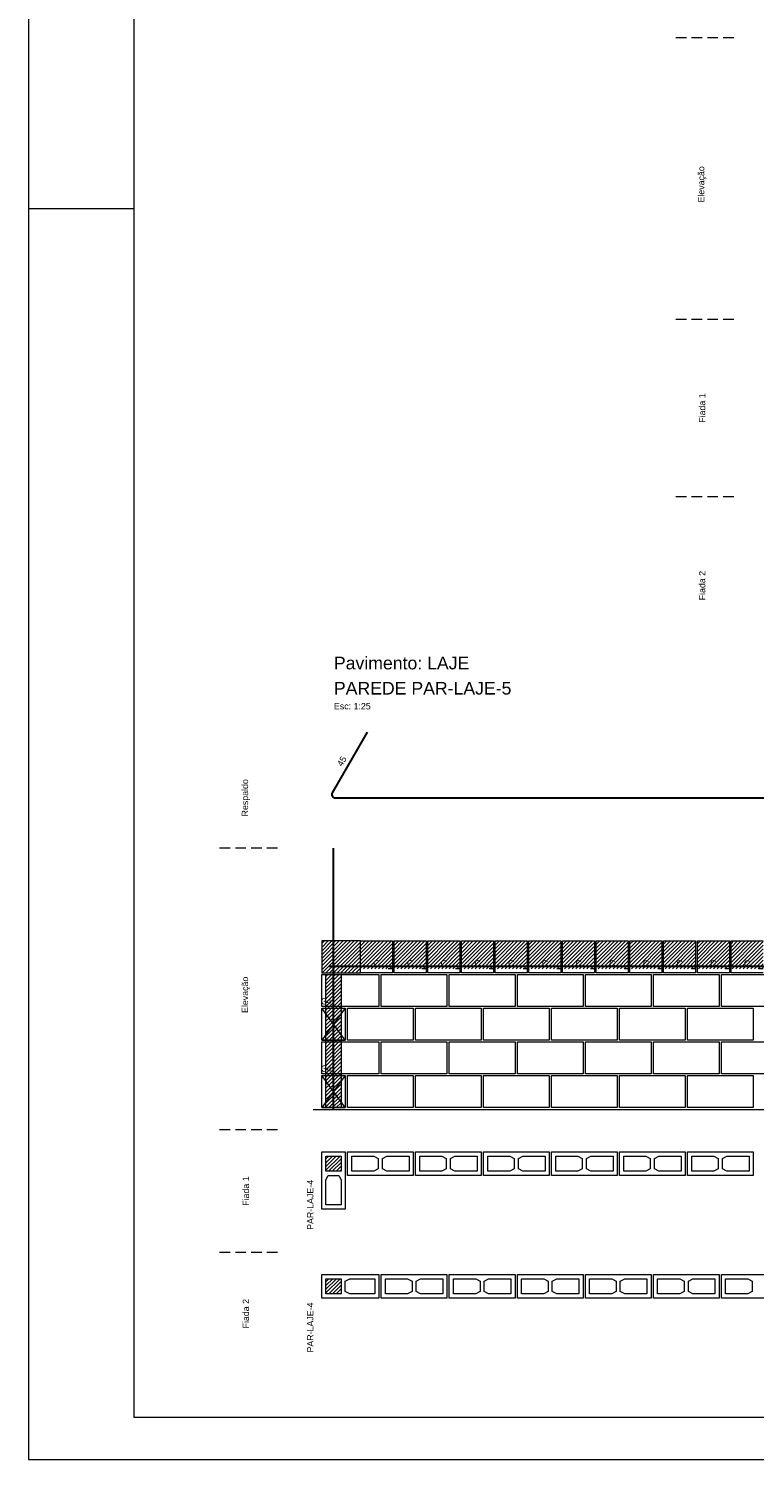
# Model space of a CAD drawing. Header units: millimetres. Extents: x 337 to 624, y -381 to -65.
# Tile 110 of 139: x 442 to 459, y -189 to -155. Entities that reach past the tile are written whole.
import ezdxf

# ---------------------------------------------------------------- set-up
doc = ezdxf.new("R2010")
doc.units = ezdxf.units.MM
doc.header["$MEASUREMENT"] = 0
doc.linetypes.add('Dashed2', pattern=[0.375, 0.25, -0.125])
doc.linetypes.add('DOT', pattern=[6.35, 0, -6.35])
for name, color, linetype, lineweight in [('Armadura', 7, 'Continuous', 30), ('PA-Ajustes', 8, 'Continuous', 5), ('PA-Graute', 8, 'Continuous', 0), ('PA-Piso', 7, 'Continuous', 20), ('PE-Contrafiamento L', 1, 'Continuous', 13), ('PE-Inteiro', 7, 'Continuous', 5), ('PE-Meio canaleta', 5, 'Continuous', 5), ('PE-Paredes', 1, 'Continuous', 5), ('PRANCHA 01', 7, 'Continuous', 20), ('Textos armaduras', 7, 'Continuous', 5)]:
    doc.layers.add(name, color=color, linetype=linetype, lineweight=lineweight)
doc.styles.add('Arial', font='arial.ttf')
pattern_1 = [(45, (383.52209, -348.635335), (-0.044194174, 0.044194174), [])]

msp = doc.modelspace()

# ---------------------------------------------------------------- hatches: boundary and pattern name
at = {"layer": 'PA-Ajustes', "linetype": 'Continuous'}
h = msp.add_hatch(dxfattribs=at)
h.set_pattern_fill('ANSI31', color=8, scale=0.5, style=0)
h.set_pattern_definition(pattern_1)
h.paths.add_polyline_path([(448.6129, -176.5302), (448.6129, -177.2902), (449.5333, -177.2902), (449.5333, -176.5302)])
at = {"layer": 'PA-Graute', "linetype": 'Continuous'}
h = msp.add_hatch(dxfattribs=at)
h.set_pattern_fill('ANSI31', color=8, scale=0.5, style=0)
h.set_pattern_definition(pattern_1)
h.paths.add_polyline_path([(449.5333, -176.5302), (450.2933, -176.5302), (450.2933, -177.1902), (449.5333, -177.1902)])
h = msp.add_hatch(dxfattribs=at)
h.set_pattern_fill('ANSI31', color=8, scale=0.5, style=0)
h.set_pattern_definition(pattern_1)
h.paths.add_polyline_path([(450.3333, -176.5302), (451.0933, -176.5302), (451.0933, -177.1902), (450.3333, -177.1902)])
h = msp.add_hatch(dxfattribs=at)
h.set_pattern_fill('ANSI31', color=8, scale=0.5, style=0)
h.set_pattern_definition(pattern_1)
h.paths.add_polyline_path([(451.1333, -176.5302), (451.8933, -176.5302), (451.8933, -177.1902), (451.1333, -177.1902)])
h = msp.add_hatch(dxfattribs=at)
h.set_pattern_fill('ANSI31', color=8, scale=0.5, style=0)
h.set_pattern_definition(pattern_1)
h.paths.add_polyline_path([(451.9333, -176.5302), (452.6933, -176.5302), (452.6933, -177.1902), (451.9333, -177.1902)])
h = msp.add_hatch(dxfattribs=at)
h.set_pattern_fill('ANSI31', color=8, scale=0.5, style=0)
h.set_pattern_definition(pattern_1)
h.paths.add_polyline_path([(452.7333, -176.5302), (453.4933, -176.5302), (453.4933, -177.1902), (452.7333, -177.1902)])
h = msp.add_hatch(dxfattribs=at)
h.set_pattern_fill('ANSI31', color=8, scale=0.5, style=0)
h.set_pattern_definition(pattern_1)
h.paths.add_polyline_path([(453.5333, -176.5302), (454.2933, -176.5302), (454.2933, -177.1902), (453.5333, -177.1902)])
h = msp.add_hatch(dxfattribs=at)
h.set_pattern_fill('ANSI31', color=8, scale=0.5, style=0)
h.set_pattern_definition(pattern_1)
h.paths.add_polyline_path([(454.3333, -176.5302), (455.0933, -176.5302), (455.0933, -177.1902), (454.3333, -177.1902)])
h = msp.add_hatch(dxfattribs=at)
h.set_pattern_fill('ANSI31', color=8, scale=0.5, style=0)
h.set_pattern_definition(pattern_1)
h.paths.add_polyline_path([(455.1333, -176.5302), (455.8933, -176.5302), (455.8933, -177.1902), (455.1333, -177.1902)])
h = msp.add_hatch(dxfattribs=at)
h.set_pattern_fill('ANSI31', color=8, scale=0.5, style=0)
h.set_pattern_definition(pattern_1)
h.paths.add_polyline_path([(455.9333, -176.5302), (456.6933, -176.5302), (456.6933, -177.1902), (455.9333, -177.1902)])
h = msp.add_hatch(dxfattribs=at)
h.set_pattern_fill('ANSI31', color=8, scale=0.5, style=0)
h.set_pattern_definition(pattern_1)
h.paths.add_polyline_path([(456.7333, -176.5302), (457.4933, -176.5302), (457.4933, -177.1902), (456.7333, -177.1902)])
h = msp.add_hatch(dxfattribs=at)
h.set_pattern_fill('ANSI31', color=8, scale=0.5, style=0)
h.set_pattern_definition(pattern_1)
h.paths.add_polyline_path([(457.5333, -176.5302), (458.2933, -176.5302), (458.2933, -177.1902), (457.5333, -177.1902)])
h = msp.add_hatch(dxfattribs=at)
h.set_pattern_fill('ANSI31', color=8, scale=0.5, style=0)
h.set_pattern_definition(pattern_1)
h.paths.add_polyline_path([(458.3333, -176.5302), (459.0933, -176.5302), (459.0933, -177.1902), (458.3333, -177.1902)])
h = msp.add_hatch(dxfattribs=at)
h.set_pattern_fill('ANSI31', color=8, scale=0.5, style=0)
h.set_pattern_definition(pattern_1)
h.paths.add_polyline_path([(448.7129, -177.3302), (449.0729, -177.3302), (449.0729, -180.4902), (448.7129, -180.4902)])
h = msp.add_hatch(dxfattribs=at)
h.set_pattern_fill('ANSI31', color=8, scale=0.5, style=0)
h.set_pattern_definition(pattern_1)
h.paths.add_polyline_path([(449.0729, -181.6402), (449.0729, -182.0002), (448.7129, -182.0002), (448.7129, -181.6402)])
h = msp.add_hatch(dxfattribs=at)
h.set_pattern_fill('ANSI31', color=8, scale=0.5, style=0)
h.set_pattern_definition(pattern_1)
h.paths.add_polyline_path([(448.7129, -184.5532), (449.0729, -184.5532), (449.0729, -184.9132), (448.7129, -184.9132)])

# ---------------------------------------------------------------- linework, layer by layer
at = {"layer": 'Armadura'}
for p, q in [((449.6929, -171.5713), (448.8622, -173.0102)), ((448.9315, -173.1302), (483.8133, -173.1302)), ((448.7929, -177.1302), (483.8133, -177.1302))]:
    msp.add_line(p, q, dxfattribs=at)
msp.add_lwpolyline([(448.8929, -180.5302), (448.8929, -174.3302)], dxfattribs=at)
msp.add_arc((448.9315, -173.0502), 0.08, 150, 270, dxfattribs=at)
at = {"layer": 'PA-Ajustes', "linetype": 'Continuous'}
msp.add_lwpolyline([(448.6129, -176.5302), (448.6129, -177.2902), (449.5333, -177.2902), (449.5333, -176.5302)], close=True, dxfattribs=at)
at = {"layer": 'PA-Graute', "color": 8, "linetype": 'Continuous'}
msp.add_lwpolyline([(448.7129, -177.3302), (449.0729, -177.3302), (449.0729, -180.4902), (448.7129, -180.4902)], close=True, dxfattribs=at)
at = {"layer": 'PA-Piso', "linetype": 'Dashed2'}
for p, q in [((458.3969, -155.0814), (456.8969, -155.0814)), ((458.3969, -161.7664), (456.8969, -161.7664)), ((458.3969, -165.9823), (456.8969, -165.9823)), ((447.5629, -174.3302), (446.0629, -174.3302)), ((447.5629, -181.0152), (446.0629, -181.0152)), ((447.5629, -183.9282), (446.0629, -183.9282))]:
    msp.add_line(p, q, dxfattribs=at)
at = {"layer": 'PA-Piso'}
msp.add_line((448.4129, -180.5302), (484.6533, -180.5302), dxfattribs=at)
at = {"layer": 'PE-Contrafiamento L', "linetype": 'Continuous'}
for p, q in [((448.6129, -177.3302), (449.9729, -177.3302)), ((448.6129, -178.0902), (448.6129, -177.3302)), ((449.9729, -177.3302), (449.9729, -178.0902)), ((449.9729, -178.0902), (448.6129, -178.0902)), ((448.6129, -178.8902), (448.6129, -178.1302)), ((448.6129, -178.1302), (449.1729, -178.1302)), ((449.1729, -178.1302), (448.6129, -178.8902)), ((449.1729, -178.8902), (448.6129, -178.1302)), ((448.6129, -178.1302), (449.1729, -178.1302)), ((449.1729, -178.1302), (449.1729, -178.8902)), ((449.1729, -178.8902), (448.6129, -178.8902)), ((448.6129, -178.8902), (449.1729, -178.8902)), ((448.6129, -178.9302), (449.9729, -178.9302)), ((448.6129, -179.6902), (448.6129, -178.9302)), ((449.9729, -178.9302), (449.9729, -179.6902)), ((449.9729, -179.6902), (448.6129, -179.6902)), ((448.6129, -180.4902), (448.6129, -179.7302)), ((448.6129, -179.7302), (449.1729, -179.7302)), ((449.1729, -179.7302), (448.6129, -180.4902)), ((449.1729, -180.4902), (448.6129, -179.7302)), ((448.6129, -179.7302), (449.1729, -179.7302)), ((449.1729, -179.7302), (449.1729, -180.4902)), ((449.1729, -180.4902), (448.6129, -180.4902)), ((448.6129, -180.4902), (449.1729, -180.4902)), ((448.6129, -182.9002), (448.6129, -181.5402)), ((448.6129, -181.5402), (449.1729, -181.5402)), ((449.1729, -181.5402), (449.1729, -182.9002)), ((449.1729, -182.9002), (448.6129, -182.9002)), ((448.6129, -184.4532), (449.9729, -184.4532)), ((448.6129, -185.0132), (448.6129, -184.4532)), ((449.9729, -184.4532), (449.9729, -185.0132)), ((449.9729, -185.0132), (448.6129, -185.0132))]:
    msp.add_line(p, q, dxfattribs=at)
at = {"layer": 'PE-Contrafiamento L', "linetype": 'Continuous', "lineweight": 5}
for p, q in [((448.7129, -182.0002), (448.7129, -181.6402)), ((448.7129, -181.6402), (449.0729, -181.6402)), ((449.0729, -181.6402), (449.0729, -182.0002)), ((449.0729, -182.0002), (448.7129, -182.0002)), ((448.7129, -182.2042), (448.7689, -182.1002)), ((448.7689, -182.1002), (449.0169, -182.1002)), ((449.0169, -182.1002), (449.0729, -182.2042)), ((448.7129, -182.8002), (448.7129, -182.2042)), ((449.0729, -182.2042), (449.0729, -182.8002)), ((449.0729, -182.8002), (448.7129, -182.8002)), ((448.7129, -184.5532), (449.0729, -184.5532)), ((448.7129, -184.9132), (448.7129, -184.5532)), ((449.0729, -184.5532), (449.0729, -184.9132)), ((449.1729, -184.6092), (449.2769, -184.5532)), ((449.1729, -184.8572), (449.1729, -184.6092)), ((449.2769, -184.9132), (449.1729, -184.8572)), ((449.2769, -184.5532), (449.8729, -184.5532)), ((449.8729, -184.5532), (449.8729, -184.9132)), ((449.0729, -184.9132), (448.7129, -184.9132)), ((449.8729, -184.9132), (449.2769, -184.9132))]:
    msp.add_line(p, q, dxfattribs=at)
at = {"layer": 'PE-Inteiro', "linetype": 'Continuous'}
for p, q in [((450.0281, -177.3302), (451.5881, -177.3302)), ((450.0281, -178.0902), (450.0281, -177.3302)), ((451.5881, -177.3302), (451.5881, -178.0902)), ((451.6434, -177.3302), (453.2034, -177.3302)), ((451.6434, -178.0902), (451.6434, -177.3302)), ((453.2034, -177.3302), (453.2034, -178.0902)), ((453.2587, -177.3302), (454.8187, -177.3302)), ((453.2587, -178.0902), (453.2587, -177.3302)), ((454.8187, -177.3302), (454.8187, -178.0902)), ((454.8739, -177.3302), (456.4339, -177.3302)), ((454.8739, -178.0902), (454.8739, -177.3302)), ((456.4339, -177.3302), (456.4339, -178.0902)), ((456.4892, -177.3302), (458.0492, -177.3302)), ((456.4892, -178.0902), (456.4892, -177.3302)), ((458.0492, -177.3302), (458.0492, -178.0902)), ((458.1044, -177.3302), (459.6644, -177.3302)), ((458.1044, -178.0902), (458.1044, -177.3302)), ((449.2275, -178.1302), (450.7875, -178.1302)), ((449.2275, -178.8902), (449.2275, -178.1302)), ((451.5881, -178.0902), (450.0281, -178.0902)), ((450.7875, -178.1302), (450.7875, -178.8902)), ((450.842, -178.1302), (452.402, -178.1302)), ((450.842, -178.8902), (450.842, -178.1302)), ((453.2034, -178.0902), (451.6434, -178.0902)), ((452.402, -178.1302), (452.402, -178.8902)), ((452.4566, -178.1302), (454.0166, -178.1302)), ((452.4566, -178.8902), (452.4566, -178.1302)), ((454.8187, -178.0902), (453.2587, -178.0902)), ((454.0166, -178.1302), (454.0166, -178.8902)), ((454.0711, -178.1302), (455.6311, -178.1302)), ((454.0711, -178.8902), (454.0711, -178.1302)), ((456.4339, -178.0902), (454.8739, -178.0902)), ((455.6311, -178.1302), (455.6311, -178.8902)), ((455.6857, -178.1302), (457.2457, -178.1302)), ((455.6857, -178.8902), (455.6857, -178.1302)), ((458.0492, -178.0902), (456.4892, -178.0902)), ((457.2457, -178.1302), (457.2457, -178.8902)), ((457.3003, -178.1302), (458.8603, -178.1302)), ((457.3003, -178.8902), (457.3003, -178.1302)), ((459.6644, -178.0902), (458.1044, -178.0902)), ((458.8603, -178.1302), (458.8603, -178.8902)), ((450.7875, -178.8902), (449.2275, -178.8902)), ((450.0281, -178.9302), (451.5881, -178.9302)), ((450.0281, -179.6902), (450.0281, -178.9302)), ((452.402, -178.8902), (450.842, -178.8902)), ((451.5881, -178.9302), (451.5881, -179.6902)), ((451.6434, -178.9302), (453.2034, -178.9302)), ((451.6434, -179.6902), (451.6434, -178.9302)), ((454.0166, -178.8902), (452.4566, -178.8902)), ((453.2034, -178.9302), (453.2034, -179.6902)), ((453.2587, -178.9302), (454.8187, -178.9302)), ((453.2587, -179.6902), (453.2587, -178.9302)), ((455.6311, -178.8902), (454.0711, -178.8902)), ((454.8187, -178.9302), (454.8187, -179.6902)), ((454.8739, -178.9302), (456.4339, -178.9302)), ((454.8739, -179.6902), (454.8739, -178.9302)), ((457.2457, -178.8902), (455.6857, -178.8902)), ((456.4339, -178.9302), (456.4339, -179.6902)), ((456.4892, -178.9302), (458.0492, -178.9302)), ((456.4892, -179.6902), (456.4892, -178.9302)), ((458.8603, -178.8902), (457.3003, -178.8902)), ((458.0492, -178.9302), (458.0492, -179.6902)), ((458.1044, -178.9302), (459.6644, -178.9302)), ((458.1044, -179.6902), (458.1044, -178.9302)), ((449.2275, -179.7302), (450.7875, -179.7302)), ((449.2275, -180.4902), (449.2275, -179.7302)), ((451.5881, -179.6902), (450.0281, -179.6902)), ((450.7875, -179.7302), (450.7875, -180.4902)), ((450.842, -179.7302), (452.402, -179.7302)), ((450.842, -180.4902), (450.842, -179.7302)), ((453.2034, -179.6902), (451.6434, -179.6902)), ((452.402, -179.7302), (452.402, -180.4902)), ((452.4566, -179.7302), (454.0166, -179.7302)), ((452.4566, -180.4902), (452.4566, -179.7302)), ((454.8187, -179.6902), (453.2587, -179.6902)), ((454.0166, -179.7302), (454.0166, -180.4902)), ((454.0711, -179.7302), (455.6311, -179.7302)), ((454.0711, -180.4902), (454.0711, -179.7302)), ((456.4339, -179.6902), (454.8739, -179.6902)), ((455.6311, -179.7302), (455.6311, -180.4902)), ((455.6857, -179.7302), (457.2457, -179.7302)), ((455.6857, -180.4902), (455.6857, -179.7302)), ((458.0492, -179.6902), (456.4892, -179.6902)), ((457.2457, -179.7302), (457.2457, -180.4902)), ((457.3003, -179.7302), (458.8603, -179.7302)), ((457.3003, -180.4902), (457.3003, -179.7302)), ((459.6644, -179.6902), (458.1044, -179.6902)), ((458.8603, -179.7302), (458.8603, -180.4902)), ((450.7875, -180.4902), (449.2275, -180.4902)), ((452.402, -180.4902), (450.842, -180.4902)), ((454.0166, -180.4902), (452.4566, -180.4902)), ((455.6311, -180.4902), (454.0711, -180.4902)), ((457.2457, -180.4902), (455.6857, -180.4902)), ((458.8603, -180.4902), (457.3003, -180.4902)), ((449.2275, -181.5402), (450.7875, -181.5402)), ((449.2275, -182.1002), (449.2275, -181.5402)), ((450.7875, -181.5402), (450.7875, -182.1002)), ((450.842, -181.5402), (452.402, -181.5402)), ((450.842, -182.1002), (450.842, -181.5402)), ((452.402, -181.5402), (452.402, -182.1002)), ((452.4566, -181.5402), (454.0166, -181.5402)), ((452.4566, -182.1002), (452.4566, -181.5402)), ((454.0166, -181.5402), (454.0166, -182.1002)), ((454.0711, -181.5402), (455.6311, -181.5402)), ((454.0711, -182.1002), (454.0711, -181.5402)), ((455.6311, -181.5402), (455.6311, -182.1002)), ((455.6857, -181.5402), (457.2457, -181.5402)), ((455.6857, -182.1002), (455.6857, -181.5402)), ((457.2457, -181.5402), (457.2457, -182.1002)), ((457.3003, -181.5402), (458.8603, -181.5402)), ((457.3003, -182.1002), (457.3003, -181.5402)), ((458.8603, -181.5402), (458.8603, -182.1002)), ((450.7875, -182.1002), (449.2275, -182.1002)), ((452.402, -182.1002), (450.842, -182.1002)), ((454.0166, -182.1002), (452.4566, -182.1002)), ((455.6311, -182.1002), (454.0711, -182.1002)), ((457.2457, -182.1002), (455.6857, -182.1002)), ((458.8603, -182.1002), (457.3003, -182.1002)), ((450.0281, -184.4532), (451.5881, -184.4532)), ((450.0281, -185.0132), (450.0281, -184.4532)), ((451.5881, -184.4532), (451.5881, -185.0132)), ((451.6434, -184.4532), (453.2034, -184.4532)), ((451.6434, -185.0132), (451.6434, -184.4532)), ((453.2034, -184.4532), (453.2034, -185.0132)), ((453.2587, -184.4532), (454.8187, -184.4532)), ((453.2587, -185.0132), (453.2587, -184.4532)), ((454.8187, -184.4532), (454.8187, -185.0132)), ((454.8739, -184.4532), (456.4339, -184.4532)), ((454.8739, -185.0132), (454.8739, -184.4532)), ((456.4339, -184.4532), (456.4339, -185.0132)), ((456.4892, -184.4532), (458.0492, -184.4532)), ((456.4892, -185.0132), (456.4892, -184.4532)), ((458.0492, -184.4532), (458.0492, -185.0132)), ((458.1044, -184.4532), (459.6644, -184.4532)), ((458.1044, -185.0132), (458.1044, -184.4532)), ((451.5881, -185.0132), (450.0281, -185.0132)), ((453.2034, -185.0132), (451.6434, -185.0132)), ((454.8187, -185.0132), (453.2587, -185.0132)), ((456.4339, -185.0132), (454.8739, -185.0132)), ((458.0492, -185.0132), (456.4892, -185.0132)), ((459.6644, -185.0132), (458.1044, -185.0132))]:
    msp.add_line(p, q, dxfattribs=at)
at = {"layer": 'PE-Inteiro', "linetype": 'Continuous', "lineweight": 5}
for p, q in [((449.3275, -181.6402), (449.8535, -181.6402)), ((449.3275, -182.0002), (449.3275, -181.6402)), ((449.8535, -181.6402), (449.9575, -181.6962)), ((449.9575, -181.6962), (449.9575, -181.9442)), ((450.0575, -181.6962), (450.1615, -181.6402)), ((450.0575, -181.9442), (450.0575, -181.6962)), ((450.1615, -181.6402), (450.6875, -181.6402)), ((450.6875, -181.6402), (450.6875, -182.0002)), ((450.942, -181.6402), (451.468, -181.6402)), ((450.942, -182.0002), (450.942, -181.6402)), ((451.468, -181.6402), (451.572, -181.6962)), ((451.572, -181.6962), (451.572, -181.9442)), ((451.672, -181.6962), (451.776, -181.6402)), ((451.672, -181.9442), (451.672, -181.6962)), ((451.776, -181.6402), (452.302, -181.6402)), ((452.302, -181.6402), (452.302, -182.0002)), ((452.5566, -181.6402), (453.0826, -181.6402)), ((452.5566, -182.0002), (452.5566, -181.6402)), ((453.0826, -181.6402), (453.1866, -181.6962)), ((453.1866, -181.6962), (453.1866, -181.9442)), ((453.2866, -181.6962), (453.3906, -181.6402)), ((453.2866, -181.9442), (453.2866, -181.6962)), ((453.3906, -181.6402), (453.9166, -181.6402)), ((453.9166, -181.6402), (453.9166, -182.0002)), ((454.1711, -181.6402), (454.6971, -181.6402)), ((454.1711, -182.0002), (454.1711, -181.6402)), ((454.6971, -181.6402), (454.8011, -181.6962)), ((454.8011, -181.6962), (454.8011, -181.9442)), ((454.9011, -181.6962), (455.0051, -181.6402)), ((454.9011, -181.9442), (454.9011, -181.6962)), ((455.0051, -181.6402), (455.5311, -181.6402)), ((455.5311, -181.6402), (455.5311, -182.0002)), ((455.7857, -181.6402), (456.3117, -181.6402)), ((455.7857, -182.0002), (455.7857, -181.6402)), ((456.3117, -181.6402), (456.4157, -181.6962)), ((456.4157, -181.6962), (456.4157, -181.9442)), ((456.5157, -181.6962), (456.6197, -181.6402)), ((456.5157, -181.9442), (456.5157, -181.6962)), ((456.6197, -181.6402), (457.1457, -181.6402)), ((457.1457, -181.6402), (457.1457, -182.0002)), ((457.4003, -181.6402), (457.9263, -181.6402)), ((457.4003, -182.0002), (457.4003, -181.6402)), ((457.9263, -181.6402), (458.0303, -181.6962)), ((458.0303, -181.6962), (458.0303, -181.9442)), ((458.1303, -181.6962), (458.2343, -181.6402)), ((458.1303, -181.9442), (458.1303, -181.6962)), ((458.2343, -181.6402), (458.7603, -181.6402)), ((458.7603, -181.6402), (458.7603, -182.0002)), ((449.8535, -182.0002), (449.3275, -182.0002)), ((449.9575, -181.9442), (449.8535, -182.0002)), ((450.1615, -182.0002), (450.0575, -181.9442)), ((450.6875, -182.0002), (450.1615, -182.0002)), ((451.468, -182.0002), (450.942, -182.0002)), ((451.572, -181.9442), (451.468, -182.0002)), ((451.776, -182.0002), (451.672, -181.9442)), ((452.302, -182.0002), (451.776, -182.0002)), ((453.0826, -182.0002), (452.5566, -182.0002)), ((453.1866, -181.9442), (453.0826, -182.0002)), ((453.3906, -182.0002), (453.2866, -181.9442)), ((453.9166, -182.0002), (453.3906, -182.0002)), ((454.6971, -182.0002), (454.1711, -182.0002)), ((454.8011, -181.9442), (454.6971, -182.0002)), ((455.0051, -182.0002), (454.9011, -181.9442)), ((455.5311, -182.0002), (455.0051, -182.0002)), ((456.3117, -182.0002), (455.7857, -182.0002)), ((456.4157, -181.9442), (456.3117, -182.0002)), ((456.6197, -182.0002), (456.5157, -181.9442)), ((457.1457, -182.0002), (456.6197, -182.0002)), ((457.9263, -182.0002), (457.4003, -182.0002)), ((458.0303, -181.9442), (457.9263, -182.0002)), ((458.2343, -182.0002), (458.1303, -181.9442)), ((458.7603, -182.0002), (458.2343, -182.0002)), ((450.1281, -184.5532), (450.6541, -184.5532)), ((450.1281, -184.9132), (450.1281, -184.5532)), ((450.6541, -184.5532), (450.7581, -184.6092)), ((450.7581, -184.8572), (450.6541, -184.9132)), ((450.7581, -184.6092), (450.7581, -184.8572)), ((450.8581, -184.6092), (450.9621, -184.5532)), ((450.8581, -184.8572), (450.8581, -184.6092)), ((450.9621, -184.9132), (450.8581, -184.8572)), ((450.9621, -184.5532), (451.4881, -184.5532)), ((451.4881, -184.5532), (451.4881, -184.9132)), ((451.7434, -184.5532), (452.2694, -184.5532)), ((451.7434, -184.9132), (451.7434, -184.5532)), ((452.2694, -184.5532), (452.3734, -184.6092)), ((452.3734, -184.8572), (452.2694, -184.9132)), ((452.3734, -184.6092), (452.3734, -184.8572)), ((452.4734, -184.6092), (452.5774, -184.5532)), ((452.4734, -184.8572), (452.4734, -184.6092)), ((452.5774, -184.9132), (452.4734, -184.8572)), ((452.5774, -184.5532), (453.1034, -184.5532)), ((453.1034, -184.5532), (453.1034, -184.9132)), ((453.3587, -184.5532), (453.8847, -184.5532)), ((453.3587, -184.9132), (453.3587, -184.5532)), ((453.8847, -184.5532), (453.9887, -184.6092)), ((453.9887, -184.8572), (453.8847, -184.9132)), ((453.9887, -184.6092), (453.9887, -184.8572)), ((454.0887, -184.6092), (454.1927, -184.5532)), ((454.0887, -184.8572), (454.0887, -184.6092)), ((454.1927, -184.9132), (454.0887, -184.8572)), ((454.1927, -184.5532), (454.7187, -184.5532)), ((454.7187, -184.5532), (454.7187, -184.9132)), ((454.9739, -184.5532), (455.4999, -184.5532)), ((454.9739, -184.9132), (454.9739, -184.5532)), ((455.4999, -184.5532), (455.6039, -184.6092)), ((455.6039, -184.8572), (455.4999, -184.9132)), ((455.6039, -184.6092), (455.6039, -184.8572)), ((455.7039, -184.6092), (455.8079, -184.5532)), ((455.7039, -184.8572), (455.7039, -184.6092)), ((455.8079, -184.9132), (455.7039, -184.8572)), ((455.8079, -184.5532), (456.3339, -184.5532)), ((456.3339, -184.5532), (456.3339, -184.9132)), ((456.5892, -184.5532), (457.1152, -184.5532)), ((456.5892, -184.9132), (456.5892, -184.5532)), ((457.1152, -184.5532), (457.2192, -184.6092)), ((457.2192, -184.8572), (457.1152, -184.9132)), ((457.2192, -184.6092), (457.2192, -184.8572)), ((457.3192, -184.6092), (457.4232, -184.5532)), ((457.3192, -184.8572), (457.3192, -184.6092)), ((457.4232, -184.9132), (457.3192, -184.8572)), ((457.4232, -184.5532), (457.9492, -184.5532)), ((457.9492, -184.5532), (457.9492, -184.9132)), ((458.2044, -184.5532), (458.7304, -184.5532)), ((458.2044, -184.9132), (458.2044, -184.5532)), ((458.7304, -184.5532), (458.8344, -184.6092)), ((458.8344, -184.8572), (458.7304, -184.9132)), ((458.8344, -184.6092), (458.8344, -184.8572)), ((450.6541, -184.9132), (450.1281, -184.9132)), ((451.4881, -184.9132), (450.9621, -184.9132)), ((452.2694, -184.9132), (451.7434, -184.9132)), ((453.1034, -184.9132), (452.5774, -184.9132)), ((453.8847, -184.9132), (453.3587, -184.9132)), ((454.7187, -184.9132), (454.1927, -184.9132)), ((455.4999, -184.9132), (454.9739, -184.9132)), ((456.3339, -184.9132), (455.8079, -184.9132)), ((457.1152, -184.9132), (456.5892, -184.9132)), ((457.9492, -184.9132), (457.4232, -184.9132)), ((458.7304, -184.9132), (458.2044, -184.9132))]:
    msp.add_line(p, q, dxfattribs=at)
at = {"layer": 'PE-Meio canaleta', "linetype": 'Continuous'}
for p, q in [((449.5333, -176.5302), (450.2933, -176.5302)), ((449.5333, -177.2902), (449.5333, -176.5302)), ((450.2933, -176.5302), (450.2933, -177.2902)), ((450.3333, -176.5302), (451.0933, -176.5302)), ((450.3333, -177.2902), (450.3333, -176.5302)), ((451.0933, -176.5302), (451.0933, -177.2902)), ((451.1333, -176.5302), (451.8933, -176.5302)), ((451.1333, -177.2902), (451.1333, -176.5302)), ((451.8933, -176.5302), (451.8933, -177.2902)), ((451.9333, -176.5302), (452.6933, -176.5302)), ((451.9333, -177.2902), (451.9333, -176.5302)), ((452.6933, -176.5302), (452.6933, -177.2902)), ((452.7333, -176.5302), (453.4933, -176.5302)), ((452.7333, -177.2902), (452.7333, -176.5302)), ((453.4933, -176.5302), (453.4933, -177.2902)), ((453.5333, -176.5302), (454.2933, -176.5302)), ((453.5333, -177.2902), (453.5333, -176.5302)), ((454.2933, -176.5302), (454.2933, -177.2902)), ((454.3333, -176.5302), (455.0933, -176.5302)), ((454.3333, -177.2902), (454.3333, -176.5302)), ((455.0933, -176.5302), (455.0933, -177.2902)), ((455.1333, -176.5302), (455.8933, -176.5302)), ((455.1333, -177.2902), (455.1333, -176.5302)), ((455.8933, -176.5302), (455.8933, -177.2902)), ((455.9333, -176.5302), (456.6933, -176.5302)), ((455.9333, -177.2902), (455.9333, -176.5302)), ((456.6933, -176.5302), (456.6933, -177.2902)), ((456.7333, -176.5302), (457.4933, -176.5302)), ((456.7333, -177.2902), (456.7333, -176.5302)), ((457.4933, -176.5302), (457.4933, -177.2902)), ((457.5333, -176.5302), (458.2933, -176.5302)), ((457.5333, -177.2902), (457.5333, -176.5302)), ((458.2933, -176.5302), (458.2933, -177.2902)), ((458.3333, -176.5302), (459.0933, -176.5302)), ((458.3333, -177.2902), (458.3333, -176.5302)), ((450.2933, -177.2902), (449.5333, -177.2902)), ((451.0933, -177.2902), (450.3333, -177.2902)), ((451.8933, -177.2902), (451.1333, -177.2902)), ((452.6933, -177.2902), (451.9333, -177.2902)), ((453.4933, -177.2902), (452.7333, -177.2902)), ((454.2933, -177.2902), (453.5333, -177.2902)), ((455.0933, -177.2902), (454.3333, -177.2902)), ((455.8933, -177.2902), (455.1333, -177.2902)), ((456.6933, -177.2902), (455.9333, -177.2902)), ((457.4933, -177.2902), (456.7333, -177.2902)), ((458.2933, -177.2902), (457.5333, -177.2902)), ((459.0933, -177.2902), (458.3333, -177.2902))]:
    msp.add_line(p, q, dxfattribs=at)
at = {"layer": 'PE-Meio canaleta', "color": 5, "linetype": 'DOT', "lineweight": 5}
for p, q in [((449.5333, -176.5302), (450.2933, -176.5302)), ((449.5333, -177.1902), (449.5333, -176.5302)), ((450.2933, -176.5302), (450.2933, -177.1902)), ((450.3333, -176.5302), (451.0933, -176.5302)), ((450.3333, -177.1902), (450.3333, -176.5302)), ((451.0933, -176.5302), (451.0933, -177.1902)), ((451.1333, -176.5302), (451.8933, -176.5302)), ((451.1333, -177.1902), (451.1333, -176.5302)), ((451.8933, -176.5302), (451.8933, -177.1902)), ((451.9333, -176.5302), (452.6933, -176.5302)), ((451.9333, -177.1902), (451.9333, -176.5302)), ((452.6933, -176.5302), (452.6933, -177.1902)), ((452.7333, -176.5302), (453.4933, -176.5302)), ((452.7333, -177.1902), (452.7333, -176.5302)), ((453.4933, -176.5302), (453.4933, -177.1902)), ((453.5333, -176.5302), (454.2933, -176.5302)), ((453.5333, -177.1902), (453.5333, -176.5302)), ((454.2933, -176.5302), (454.2933, -177.1902)), ((454.3333, -176.5302), (455.0933, -176.5302)), ((454.3333, -177.1902), (454.3333, -176.5302)), ((455.0933, -176.5302), (455.0933, -177.1902)), ((455.1333, -176.5302), (455.8933, -176.5302)), ((455.1333, -177.1902), (455.1333, -176.5302)), ((455.8933, -176.5302), (455.8933, -177.1902)), ((455.9333, -176.5302), (456.6933, -176.5302)), ((455.9333, -177.1902), (455.9333, -176.5302)), ((456.6933, -176.5302), (456.6933, -177.1902)), ((456.7333, -176.5302), (457.4933, -176.5302)), ((456.7333, -177.1902), (456.7333, -176.5302)), ((457.4933, -176.5302), (457.4933, -177.1902)), ((457.5333, -176.5302), (458.2933, -176.5302)), ((457.5333, -177.1902), (457.5333, -176.5302)), ((458.2933, -176.5302), (458.2933, -177.1902)), ((458.3333, -176.5302), (459.0933, -176.5302)), ((458.3333, -177.1902), (458.3333, -176.5302)), ((450.2933, -177.1902), (449.5333, -177.1902)), ((451.0933, -177.1902), (450.3333, -177.1902)), ((451.8933, -177.1902), (451.1333, -177.1902)), ((452.6933, -177.1902), (451.9333, -177.1902)), ((453.4933, -177.1902), (452.7333, -177.1902)), ((454.2933, -177.1902), (453.5333, -177.1902)), ((455.0933, -177.1902), (454.3333, -177.1902)), ((455.8933, -177.1902), (455.1333, -177.1902)), ((456.6933, -177.1902), (455.9333, -177.1902)), ((457.4933, -177.1902), (456.7333, -177.1902)), ((458.2933, -177.1902), (457.5333, -177.1902)), ((459.0933, -177.1902), (458.3333, -177.1902))]:
    msp.add_line(p, q, dxfattribs=at)
at = {"layer": 'PRANCHA 01'}
for points in [[(441.653, -188.8442), (525.753, -188.8442), (525.753, -129.4442), (441.653, -129.4442), (441.653, -188.8442)], [(444.153, -159.1442), (441.653, -159.1442)]]:
    msp.add_lwpolyline(points, dxfattribs=at)
msp.add_lwpolyline([(444.153, -187.8442), (524.753, -187.8442), (524.753, -130.4442), (444.153, -130.4442)], close=True, dxfattribs=at)

# ---------------------------------------------------------------- texts
at = {"layer": 'PE-Contrafiamento L', "char_height": 0.15, "width": 0.467606, "attachment_point": 7, "line_spacing_factor": 0.9, "style": 'Arial'}
for insert in [(448.6133, -178.0407), (448.6133, -179.6407)]:
    msp.add_mtext('34', dxfattribs=dict(at, insert=insert))
at = {"layer": 'PE-Meio canaleta', "char_height": 0.15, "width": 0.304344, "attachment_point": 8, "line_spacing_factor": 0.9, "style": 'Arial'}
for insert in [(449.9133, -177.1407), (450.7133, -177.1407), (451.5133, -177.1407), (452.3133, -177.1407), (453.1133, -177.1407), (453.9133, -177.1407), (454.7133, -177.1407), (455.5133, -177.1407), (456.3133, -177.1407), (457.1133, -177.1407), (457.9133, -177.1407), (458.7133, -177.1407)]:
    msp.add_mtext('C', dxfattribs=dict(at, insert=insert))
at = {"layer": 'PE-Paredes', "char_height": 0.15, "rotation": 90.00021, "line_spacing_factor": 0.9, "style": 'Arial'}
for s, insert, width, attachment_point in [('Elevação', (457.6469, -158.5614), 1.764085, 5), ('Fiada 1', (457.6469, -163.8744), 1.437561, 5), ('Fiada 2', (457.6469, -168.0903), 1.437561, 5), ('Respaldo', (446.8129, -173.1302), 1.810503, 5), ('Elevação', (446.8129, -177.8102), 1.764085, 5), ('Fiada 1', (446.8129, -182.4717), 1.437561, 5), ('PAR-LAJE-4', (448.4184, -182.2052), 2.415991, 9), ('Fiada 2', (446.8129, -185.3847), 1.437561, 5), ('PAR-LAJE-4', (448.4184, -185.1182), 2.415991, 9)]:
    msp.add_mtext(s, dxfattribs=dict(at, insert=insert, width=width, attachment_point=attachment_point))
at = {"layer": 'PE-Paredes', "attachment_point": 7, "line_spacing_factor": 0.9, "style": 'Arial'}
for s, insert, char_height, width in [('Pavimento: LAJE', (448.9029, -170.0843), 0.3, 6.469421), ('PAREDE PAR-LAJE-5', (448.9029, -170.6823), 0.3, 8.472927), ('Esc: 1:25', (448.9029, -171.0318), 0.15, 1.78718)]:
    msp.add_mtext(s, dxfattribs=dict(at, insert=insert, char_height=char_height, width=width))
at = {"layer": 'Textos armaduras', "insert": (449.1563, -172.3008), "char_height": 0.15, "width": 0.866006, "attachment_point": 8, "rotation": 60.00014, "line_spacing_factor": 0.9, "style": 'Arial'}
msp.add_mtext('45', dxfattribs=at)

doc.saveas('drawing.dxf')
